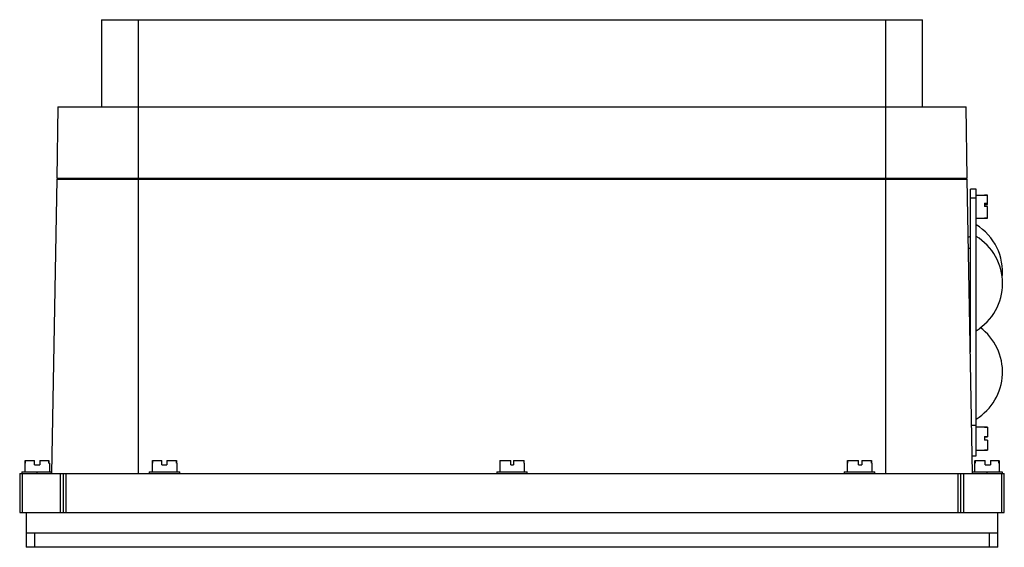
# Model space of a CAD drawing. Header units: millimetres. Extents: x 50 to 390, y 212 to 394.
import ezdxf

# ---------------------------------------------------------------- set-up
doc = ezdxf.new("R2010")
doc.units = ezdxf.units.MM
doc.header["$LTSCALE"] = 39.449108
doc.layers.get('0').update_dxf_attribs({"linetype": 'CONTINUOUS'})

msp = doc.modelspace()

# ---------------------------------------------------------------- linework, layer by layer
at = {"color": 7, "linetype": 'Continuous'}
for p, q in [((78.1, 394.33), (78.1, 364.33)), ((78.1, 394.33), (361.66, 394.33)), ((90.88, 364.33), (90.88, 394.33)), ((348.88, 394.33), (348.88, 364.33)), ((361.66, 364.33), (361.66, 394.33)), ((63.1, 364.33), (62.67, 339.63)), ((63.1, 364.33), (376.66, 364.33)), ((90.88, 237.83), (90.88, 364.33)), ((348.88, 364.33), (348.88, 237.83)), ((377.09, 339.63), (376.66, 364.33)), ((62.65, 339.33), (60.88, 237.83)), ((62.65, 339.33), (377.11, 339.33)), ((62.67, 339.63), (377.09, 339.63)), ((65.66, 339.63), (65.65, 339.33)), ((374.11, 339.33), (374.1, 339.63)), ((378.88, 237.83), (377.11, 339.33)), ((380.15, 335.83), (378.15, 335.83)), ((378.15, 279.66), (378.15, 335.83)), ((380.15, 243.83), (380.15, 335.83)), ((380.15, 333.83), (383.05, 333.83)), ((383.05, 333.83), (383.05, 333.77)), ((383.05, 333.8), (384.05, 333.8)), ((384.05, 333.77), (383.05, 333.77)), ((384.05, 330.64), (384.05, 333.8)), ((378.15, 332.83), (380.15, 332.83)), ((383.05, 331.06), (384.05, 331.06)), ((383.05, 331.06), (383.05, 329.86)), ((383.05, 330.64), (384.05, 330.64)), ((384.05, 329.86), (383.05, 329.86)), ((384.05, 325.87), (384.05, 329.86)), ((380.15, 325.83), (383.05, 325.83)), ((383.05, 325.89), (384.05, 325.89)), ((383.05, 325.89), (383.05, 325.83)), ((384.05, 325.87), (383.05, 325.87)), ((377.46, 319.37), (378.15, 319.62)), ((377.53, 315.4), (378.15, 315.62)), ((377.95, 291.12), (378.15, 291.04)), ((378.06, 285.09), (378.15, 285.12)), ((380.15, 254.33), (378.59, 254.33)), ((380.15, 253.83), (383.05, 253.83)), ((383.05, 253.83), (383.05, 253.79)), ((383.05, 253.8), (384.05, 253.8)), ((384.05, 253.79), (383.05, 253.79)), ((384.05, 253.79), (384.05, 250.43)), ((383.05, 250.56), (384.05, 250.56)), ((383.05, 250.56), (383.05, 249.23)), ((383.05, 250.43), (384.05, 250.43)), ((384.05, 249.23), (383.05, 249.23)), ((384.05, 249.23), (384.05, 245.87)), ((380.15, 245.83), (383.05, 245.83)), ((384.05, 245.87), (383.05, 245.87)), ((383.05, 245.87), (384.05, 245.87)), ((383.05, 245.87), (383.05, 245.83)), ((51.76, 242.33), (51.76, 241.33)), ((51.76, 242.33), (55.05, 242.33)), ((51.78, 241.33), (51.78, 242.33)), ((55.05, 240.83), (55.05, 242.33)), ((56.8, 242.33), (56.8, 240.83)), ((56.8, 242.33), (60, 242.33)), ((59.98, 242.33), (59.98, 241.33)), ((60, 241.33), (60, 242.33)), ((95.71, 242.33), (95.71, 241.33)), ((95.71, 242.33), (98.92, 242.33)), ((95.76, 241.33), (95.76, 242.33)), ((98.92, 240.83), (98.92, 242.33)), ((100.67, 242.33), (100.67, 240.83)), ((100.67, 242.33), (104.05, 242.33)), ((104, 242.33), (104, 241.33)), ((104.05, 241.33), (104.05, 242.33)), ((215.71, 242.33), (219.5, 242.33)), ((215.71, 242.33), (215.71, 241.33)), ((215.78, 241.33), (215.78, 242.33)), ((219.5, 240.83), (219.5, 242.33)), ((220.39, 242.33), (224.05, 242.33)), ((220.39, 242.33), (220.39, 240.83)), ((223.98, 242.33), (223.98, 241.33)), ((224.05, 241.33), (224.05, 242.33)), ((335.71, 242.33), (339.54, 242.33)), ((335.71, 242.33), (335.71, 241.33)), ((335.76, 241.33), (335.76, 242.33)), ((339.54, 240.83), (339.54, 242.33)), ((340.68, 242.33), (344.05, 242.33)), ((340.68, 242.33), (340.68, 240.83)), ((344, 242.33), (344, 241.33)), ((344.05, 241.33), (344.05, 242.33)), ((378.78, 243.83), (380.15, 243.83)), ((379.71, 241.33), (379.71, 242.33)), ((379.76, 242.33), (383.31, 242.33)), ((379.76, 242.33), (379.76, 241.33)), ((383.31, 240.83), (383.31, 242.33)), ((385.06, 242.33), (388, 242.33)), ((385.06, 242.33), (385.06, 240.83)), ((388, 241.33), (388, 242.33)), ((388.05, 242.33), (388.05, 241.33)), ((50.63, 238.33), (50.63, 237.83)), ((50.63, 238.33), (60.88, 238.33)), ((51.63, 241.33), (51.63, 238.33)), ((51.63, 241.33), (51.76, 241.33)), ((55.05, 240.83), (56.8, 240.83)), ((55.88, 237.83), (55.88, 238.33)), ((60, 241.33), (60.13, 241.33)), ((60.13, 241.33), (60.13, 238.33)), ((60.88, 237.83), (60.88, 238.33)), ((94.63, 238.33), (94.63, 237.83)), ((94.63, 238.33), (105.13, 238.33)), ((95.63, 241.33), (95.63, 238.33)), ((95.63, 241.33), (95.71, 241.33)), ((98.92, 240.83), (100.67, 240.83)), ((104.05, 241.33), (104.13, 241.33)), ((104.13, 241.33), (104.13, 238.33)), ((105.13, 237.83), (105.13, 238.33)), ((214.63, 238.33), (225.13, 238.33)), ((214.63, 238.33), (214.63, 237.83)), ((215.63, 241.33), (215.71, 241.33)), ((215.63, 241.33), (215.63, 238.33)), ((219.5, 240.83), (220.39, 240.83)), ((224.05, 241.33), (224.13, 241.33)), ((224.13, 241.33), (224.13, 238.33)), ((225.13, 237.83), (225.13, 238.33)), ((334.63, 238.33), (345.13, 238.33)), ((334.63, 238.33), (334.63, 237.83)), ((335.63, 241.33), (335.71, 241.33)), ((335.63, 241.33), (335.63, 238.33)), ((339.54, 240.83), (340.68, 240.83)), ((344.05, 241.33), (344.13, 241.33)), ((344.13, 241.33), (344.13, 238.33)), ((345.13, 237.83), (345.13, 238.33)), ((378.87, 238.33), (389.13, 238.33)), ((379.63, 241.33), (379.76, 241.33)), ((379.63, 241.33), (379.63, 238.33)), ((383.31, 240.83), (385.06, 240.83)), ((383.88, 238.33), (383.88, 237.83)), ((388, 241.33), (388.13, 241.33)), ((388.13, 241.33), (388.13, 238.33)), ((389.13, 238.33), (389.13, 237.83)), ((49.88, 237.83), (49.88, 224.33)), ((49.88, 237.83), (389.88, 237.83)), ((50.88, 224.33), (50.88, 237.83)), ((63.88, 237.83), (63.88, 224.33)), ((64.88, 237.83), (64.88, 224.33)), ((65.88, 224.33), (65.88, 237.83)), ((373.88, 237.83), (373.88, 224.33)), ((374.88, 224.33), (374.88, 237.83)), ((375.88, 224.33), (375.88, 237.83)), ((388.88, 237.83), (388.88, 224.33)), ((389.88, 224.33), (389.88, 237.83)), ((49.88, 224.33), (389.88, 224.33)), ((52.08, 224.33), (52.08, 212.33)), ((387.68, 212.33), (387.68, 224.33)), ((52.08, 217.33), (387.68, 217.33)), ((55.08, 212.33), (55.08, 217.33)), ((384.68, 217.33), (384.68, 212.33)), ((387.68, 212.33), (52.08, 212.33))]:
    msp.add_line(p, q, dxfattribs=at)
for centre, start, end in [((370.19, 307.33), 353.9269, 58.5244), ((370.19, 303.33), 301.4756, 58.5244), ((370.19, 272.83), 301.4756, 53.627)]:
    msp.add_arc(centre, 19.08, start, end, dxfattribs=at)

doc.saveas('drawing.dxf')
